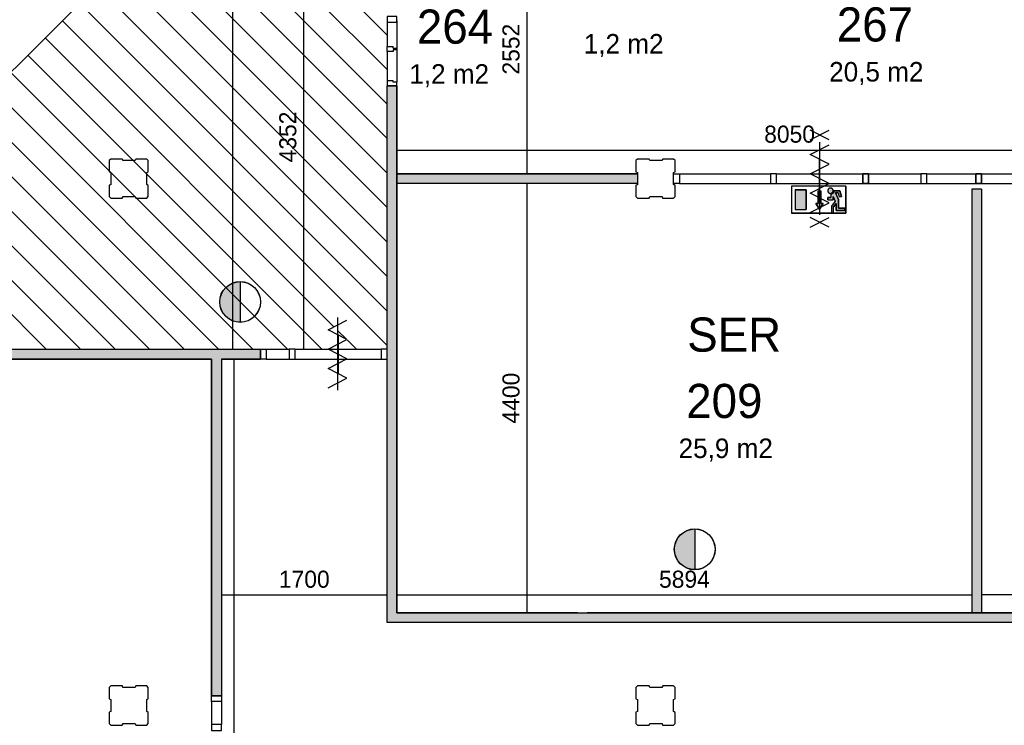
# Model space of a CAD drawing. Extents: x 393774 to 561444, y -100020 to -6220.
# Tile 24 of 47: x 543127 to 553220, y -83023 to -75792. Entities that reach past the tile are written whole.
import ezdxf

# ---------------------------------------------------------------- set-up
doc = ezdxf.new("R2010")
doc.units = 0
doc.header["$MEASUREMENT"] = 0
doc.header["$PDMODE"] = 35
doc.header["$PDSIZE"] = -0.5
doc.layers.get('0').update_dxf_attribs({"linetype": 'CONTINUOUS'})
doc.layers.get('DEFPOINTS').update_dxf_attribs({"linetype": 'CONTINUOUS'})
for name, color, linetype in [('AA$1A---_ARCEER', 252, 'CONTINUOUS'), ('AL22----_BINNENWAND', 252, 'CONTINUOUS'), ('AL32----_BINNENKOZIJN', 252, 'CONTINUOUS'), ('AM$1A---_MAATVOERING', 252, 'CONTINUOUS'), ('Betonpalen', 252, 'CONTINUOUS'), ('Brandweer', 252, 'CONTINUOUS'), ('LAYER01', 252, 'CONTINUOUS'), ('M2', 252, 'CONTINUOUS')]:
    doc.layers.add(name, color=color, linetype=linetype)
doc.styles.add('B-01', font='b-gbp')
doc.dimstyles.new('BBA_STAND', dxfattribs={"dimtxt": 175, "dimasz": 1, "dimexe": 1, "dimexo": 0.001, "dimgap": 75, "dimtad": 1, "dimdec": 0, "dimzin": 0, "dimdsep": 46, "dimtxsty": 'B-01', "dimblk": 'NONE', "dimblk1": 'NONE', "dimblk2": 'PIJL1', "dimcen": 1, "dimse1": 1, "dimse2": 1, "dimclrd": 256, "dimclre": 1, "dimclrt": 256, "dimadec": 0, "dimazin": 0, "dimtfac": 1, "dimtdec": 0, "dimtmove": 0, "dimatfit": 0, "dimldrblk": 'PIJL1', "dimfxl": 1, "dimtolj": 1, "dimtzin": 0, "dimarcsym": 0})

# ---------------------------------------------------------------- blocks, each defined once
blk = doc.blocks.new('*D114')
at = {"layer": 'AM$1A---_MAATVOERING', "lineweight": -2, "transparency": 16777216}
blk.add_line((554625, -81970), (554625, -88220), dxfattribs=at)
at = {"layer": 'DEFPOINTS', "color": 0, "transparency": 16777216}
for p in [(547277, -81970), (549127, -88220), (554625, -88220)]:
    blk.add_point(p, dxfattribs=at)
at = {"layer": 'AM$1A---_MAATVOERING', "transparency": 16777216, "insert": (554462, -85095), "char_height": 175, "attachment_point": 5, "rotation": 90, "style": 'B-01'}
blk.add_mtext('\\A1;6250', dxfattribs=at)
blk = doc.blocks.new('_None')
blk = doc.blocks.new('PIJL1')
at = {"color": 1, "linetype": 'ByBlock'}
blk.add_line((0, 83), (0, -83), dxfattribs=at)
blk.add_solid([(-100, 17), (-100, -17), (0, 0)], dxfattribs=at)
blk = doc.blocks.new('*D116')
at = {"layer": 'AM$1A---_MAATVOERING', "lineweight": -2, "transparency": 16777216}
blk.add_line((555044, -81685), (552988, -81685), dxfattribs=at)
at = {"layer": 'DEFPOINTS', "color": 0, "transparency": 16777216}
for p in [(552988, -81685), (552988, -81866), (555044, -82299)]:
    blk.add_point(p, dxfattribs=at)
at = {"layer": 'AM$1A---_MAATVOERING', "transparency": 16777216, "insert": (554016, -81523), "char_height": 175, "attachment_point": 5, "style": 'B-01'}
blk.add_mtext('\\A1;2056', dxfattribs=at)
blk = doc.blocks.new('*D117')
at = {"layer": 'AM$1A---_MAATVOERING', "lineweight": -2, "transparency": 16777216}
blk.add_line((552888, -81689), (546994, -81689), dxfattribs=at)
at = {"layer": 'DEFPOINTS', "color": 0, "transparency": 16777216}
for p in [(546994, -81382), (552888, -81382), (546994, -81689)]:
    blk.add_point(p, dxfattribs=at)
at = {"layer": 'AM$1A---_MAATVOERING', "transparency": 16777216, "insert": (549941, -81527), "char_height": 175, "attachment_point": 5, "style": 'B-01'}
blk.add_mtext('\\A1;5894', dxfattribs=at)
blk = doc.blocks.new('*D118')
at = {"layer": 'AM$1A---_MAATVOERING', "lineweight": -2, "transparency": 16777216}
blk.add_line((548327, -77470), (548327, -81870), dxfattribs=at)
at = {"layer": 'DEFPOINTS', "color": 0, "transparency": 16777216}
for p in [(548103, -77470), (548255, -81870), (548327, -81870)]:
    blk.add_point(p, dxfattribs=at)
at = {"layer": 'AM$1A---_MAATVOERING', "transparency": 16777216, "insert": (548164, -79670), "char_height": 175, "attachment_point": 5, "rotation": 90, "style": 'B-01'}
blk.add_mtext('\\A1;4400', dxfattribs=at)
blk = doc.blocks.new('*D120')
at = {"layer": 'AM$1A---_MAATVOERING', "lineweight": -2, "transparency": 16777216}
blk.add_line((546894, -81689), (545194, -81689), dxfattribs=at)
at = {"layer": 'DEFPOINTS', "color": 0, "transparency": 16777216}
for p in [(545194, -81689), (545194, -81970), (546894, -81970)]:
    blk.add_point(p, dxfattribs=at)
at = {"layer": 'AM$1A---_MAATVOERING', "transparency": 16777216, "insert": (546044, -81527), "char_height": 175, "attachment_point": 5, "style": 'B-01'}
blk.add_mtext('\\A1;1700', dxfattribs=at)
blk = doc.blocks.new('*D121')
at = {"layer": 'AM$1A---_MAATVOERING', "lineweight": -2, "transparency": 16777216}
blk.add_line((545323, -79270), (545323, -88220), dxfattribs=at)
at = {"layer": 'DEFPOINTS', "color": 0, "transparency": 16777216}
for p in [(545325, -79270), (545323, -88220), (549058, -88220)]:
    blk.add_point(p, dxfattribs=at)
at = {"layer": 'AM$1A---_MAATVOERING', "transparency": 16777216, "insert": (545160, -83745), "char_height": 175, "attachment_point": 5, "rotation": 90, "style": 'B-01'}
blk.add_mtext('\\A1;8950', dxfattribs=at)
blk = doc.blocks.new('*D122')
at = {"layer": 'AM$1A---_MAATVOERING', "lineweight": -2, "transparency": 16777216}
blk.add_line((554649, -60370), (554649, -77370), dxfattribs=at)
at = {"layer": 'DEFPOINTS', "color": 0, "transparency": 16777216}
for p in [(553584, -60370), (548804, -77370), (554649, -77370)]:
    blk.add_point(p, dxfattribs=at)
at = {"layer": 'AM$1A---_MAATVOERING', "transparency": 16777216, "insert": (554486, -68870), "char_height": 175, "attachment_point": 5, "rotation": 90, "style": 'B-01'}
blk.add_mtext('\\A1;17000', dxfattribs=at)
blk = doc.blocks.new('*D125')
at = {"layer": 'AM$1A---_MAATVOERING', "lineweight": -2, "transparency": 16777216}
blk.add_line((546994, -77128), (555044, -77128), dxfattribs=at)
at = {"layer": 'DEFPOINTS', "color": 0, "transparency": 16777216}
for p in [(555044, -76918), (546994, -77057), (555044, -77128)]:
    blk.add_point(p, dxfattribs=at)
at = {"layer": 'AM$1A---_MAATVOERING', "transparency": 16777216, "insert": (551019, -76966), "char_height": 175, "attachment_point": 5, "style": 'B-01'}
blk.add_mtext('\\A1;8050', dxfattribs=at)
blk = doc.blocks.new('*D126')
at = {"layer": 'AM$1A---_MAATVOERING', "lineweight": -2, "transparency": 16777216}
blk.add_line((548327, -74818), (548327, -77370), dxfattribs=at)
at = {"layer": 'DEFPOINTS', "color": 0, "transparency": 16777216}
for p in [(549359, -74818), (548327, -77370), (549359, -77370)]:
    blk.add_point(p, dxfattribs=at)
at = {"layer": 'AM$1A---_MAATVOERING', "transparency": 16777216, "insert": (548164, -76094), "char_height": 175, "attachment_point": 5, "rotation": 90, "style": 'B-01'}
blk.add_mtext('\\A1;2552', dxfattribs=at)
blk = doc.blocks.new('*D161')
at = {"layer": 'AM$1A---_MAATVOERING', "lineweight": -2, "transparency": 16777216}
blk.add_line((546038, -79170), (546038, -74818), dxfattribs=at)
at = {"layer": 'DEFPOINTS', "color": 0, "transparency": 16777216}
for p in [(545944, -74818), (546038, -74818), (545594, -79170)]:
    blk.add_point(p, dxfattribs=at)
at = {"layer": 'AM$1A---_MAATVOERING', "transparency": 16777216, "insert": (545876, -76994), "char_height": 175, "attachment_point": 5, "rotation": 90, "style": 'B-01'}
blk.add_mtext('\\A1;4352', dxfattribs=at)
blk = doc.blocks.new('*D175')
at = {"layer": 'AM$1A---_MAATVOERING', "lineweight": -2, "transparency": 16777216}
blk.add_line((545309, -63920), (545309, -79170), dxfattribs=at)
at = {"layer": 'DEFPOINTS', "color": 0, "transparency": 16777216}
for p in [(544125, -63920), (544125, -79170), (545309, -79170)]:
    blk.add_point(p, dxfattribs=at)
at = {"layer": 'AM$1A---_MAATVOERING', "transparency": 16777216, "insert": (545147, -71545), "char_height": 175, "attachment_point": 5, "rotation": 90, "style": 'B-01'}
blk.add_mtext('\\A1;15250', dxfattribs=at)

msp = doc.modelspace()

# ---------------------------------------------------------------- hatches: boundary and pattern name
at = {"layer": 'AA$1A---_ARCEER'}
for points in [[(555024.3, -81970.1), (555024.3, -81870.1), (548944.3, -81870.1), (546994.3, -81870.1), (546994.3, -76468.2), (546894.3, -76468.2), (546894.3, -81970.1)], [(548844.3, -77470.1), (549459.4, -77470.1), (549459.4, -77370.1), (546994.3, -77370.1), (546994.3, -77470.1)], [(552987.9, -81870.1), (552987.7, -77529.8), (552888, -77529.8), (552888.1, -81870.1)], [(545194.3, -82720.1), (545194.3, -79270.1), (545594.3, -79270.1), (545594.3, -79170.1), (537844.3, -79170.1), (537844.3, -79270.1), (545094.3, -79270.1), (545094.3, -82720.1)]]:
    msp.add_hatch(color=256, dxfattribs=at).paths.add_polyline_path(points)
at = {"layer": 'Brandweer'}
h = msp.add_hatch(color=256, dxfattribs=at)
h.paths.add_polyline_path([(551188.2, -77535.4), (551077.2, -77535.4), (551077.2, -77738.8), (551188.2, -77738.8)])
h.paths.add_polyline_path([(551446, -77579.8), (551449.3, -77578.8), (551450.8, -77578.3), (551456.4, -77575.6), (551457, -77575.2), (551462.7, -77570.8), (551463, -77570.6), (551466.1, -77567.1), (551466.5, -77566.6), (551469.8, -77561.4), (551470, -77561), (551473.3, -77551.4), (551473.4, -77551.1), (551474, -77544.5), (551474, -77544.6), (551535, -77544.6), (551550, -77604.7), (551526.2, -77604.7), (551516.9, -77567.7), (551490, -77567.7), (551521.1, -77636.2), (551521.1, -77725), (551585.9, -77725), (551585.9, -77748.1), (551498, -77748.1), (551498, -77674.1), (551470.3, -77709.8), (551470.3, -77771.2), (551447.1, -77771.2), (551447.1, -77701.8), (551487, -77650.6), (551465.6, -77603.5), (551465.6, -77637.1), (551410.1, -77637.1), (551410.1, -77614), (551442.5, -77614), (551442.5, -77580.4), (551442.9, -77580.4), (551443.3, -77580.3), (551443.7, -77580.3), (551444.1, -77580.2), (551444.5, -77580.1)])
h.paths.add_polyline_path([(551464.3, -77536), (551464.2, -77535.8), (551462, -77530.8), (551461.9, -77530.7), (551459.2, -77526.9), (551459.2, -77526.8), (551457, -77524.5), (551456.8, -77524.3), (551453.2, -77521.5), (551453.1, -77521.4), (551449.3, -77519.3), (551449.2, -77519.3), (551443.6, -77517.5), (551443.5, -77517.5), (551436.3, -77516.9), (551436.2, -77516.9), (551430.1, -77518), (551430, -77518), (551425.9, -77519.6), (551425.8, -77519.6), (551423.9, -77520.6), (551423.7, -77520.8), (551421.2, -77522.4), (551421.1, -77522.6), (551419.1, -77524.2), (551419, -77524.3), (551416, -77527.6), (551415.9, -77527.8), (551413.7, -77531.1), (551413.6, -77531.3), (551411.7, -77535.5), (551411.7, -77535.6), (551410.4, -77541.2), (551410.3, -77541.4), (551410.2, -77545.4), (551410.2, -77545.6), (551410.5, -77548.9), (551410.5, -77549.1), (551412, -77554.6), (551412.1, -77554.8), (551413.6, -77558), (551413.7, -77558.2), (551416.6, -77562.4), (551416.7, -77562.5), (551421, -77566.6), (551421.1, -77566.7), (551423.8, -77568.5), (551423.9, -77568.6), (551428.2, -77570.6), (551428.3, -77570.6), (551432.6, -77571.8), (551432.6, -77571.8), (551439.3, -77572.3), (551439.3, -77572.3), (551445.3, -77571.3), (551445.4, -77571.3), (551449.5, -77569.8), (551449.6, -77569.7), (551452.8, -77568), (551453, -77567.9), (551456, -77565.6), (551456.1, -77565.5), (551459.4, -77562.2), (551462, -77558.3), (551462.1, -77558.1), (551463.6, -77555), (551463.7, -77554.9), (551464.9, -77550.8), (551465, -77550.6), (551465.4, -77548), (551465.4, -77547.8), (551465.6, -77543.3), (551465.6, -77543.3), (551465.3, -77540.5)])
edge = h.paths.add_edge_path()
edge.add_line((551339.9, -77547.5), (551339.9, -77677))
edge.add_line((551326, -77732.5), (551363, -77677))
edge.add_line((551363, -77677), (551339.9, -77677))
edge.add_line((551312.2, -77547.5), (551312.2, -77677))
edge.add_line((551289, -77677), (551326, -77732.5))
h = msp.add_hatch(color=256, dxfattribs=at)
h.paths.add_polyline_path([(551312.2, -77547.5), (551339.9, -77547.5), (551339.9, -77677), (551363, -77677), (551326, -77732.5), (551289, -77677), (551312.2, -77677)], flags=17)
edge = h.paths.add_edge_path()
edge.add_line((551312.2, -77677), (551289, -77677))
edge.add_line((551289, -77677), (551326, -77732.5))
edge.add_line((551326, -77732.5), (551363, -77677))
edge.add_line((551363, -77677), (551339.9, -77677))
edge.add_line((551339.9, -77547.5), (551339.9, -77677))
edge.add_line((551312.2, -77547.5), (551312.2, -77677))
for points in [[(545386.3, -78892.8), (545386.3, -78476.4, 1)], [(550047, -81427.7), (550047, -81011.3, 1)]]:
    msp.add_hatch(color=256, dxfattribs=at).paths.add_polyline_path(points)

# ---------------------------------------------------------------- linework, layer by layer
at = {"layer": 'AA$1A---_ARCEER'}
for p, q in [((543899.7, -72955.4), (546894.3, -75949.9)), ((543899.7, -73308.9), (546894.3, -76303.5)), ((543899.7, -73662.5), (546894.3, -76657)), ((543899.7, -74016), (546894.3, -77010.6)), ((543899.7, -74369.6), (546894.3, -77364.1)), ((543899.7, -74723.1), (546894.3, -77717.7)), ((543899.7, -75076.7), (546894.3, -78071.2)), ((543899.7, -75430.2), (546894.3, -78424.8)), ((543740.1, -75624.2), (546894.3, -78778.4)), ((543563.4, -75801), (546894.3, -79131.9)), ((543386.6, -75977.8), (546352, -78943.2)), ((543209.8, -76154.5), (546225.3, -79170.1)), ((543033, -76331.3), (545871.8, -79170.1)), ((542856.3, -76508.1), (545518.2, -79170.1)), ((542679.5, -76684.9), (545164.7, -79170.1)), ((542502.7, -76861.7), (544811.1, -79170.1)), ((542325.9, -77038.4), (544457.6, -79170.1)), ((541346.9, -77120.1), (543396.9, -79170.1)), ((541700.5, -77120.1), (543750.5, -79170.1)), ((542054, -77120.1), (544104, -79170.1)), ((546391.3, -78982.5), (546472.4, -79063.5)), ((546483, -79074.2), (546578.9, -79170.1))]:
    msp.add_line(p, q, dxfattribs=at)
at = {"layer": 'AL22----_BINNENWAND'}
msp.add_line((552987.7, -77529.8), (552888, -77529.8), dxfattribs=at)
for points in [[(542244.3, -77120.1), (543899.7, -75464.6)], [(555024.3, -81970.1), (546894.3, -81970.1), (546894.3, -76468.2)], [(555024.3, -81970.1), (546894.3, -81970.1), (546894.3, -76468.2)], [(546894.3, -81970.1), (546894.3, -76468.2)], [(546894.3, -76468.2), (546994.3, -76468.2)], [(546994.3, -76468.2), (546894.3, -76468.2)], [(546994.3, -76468.2), (546894.3, -76468.2)], [(546994.3, -76468.2), (546994.3, -81870.1)], [(548844.3, -81870.1), (546994.3, -81870.1), (546994.3, -76468.2)], [(548844.3, -81870.1), (546994.3, -81870.1), (546994.3, -76468.2)], [(546994.3, -77370.1), (549459.4, -77370.1)], [(549459.4, -77370.1), (546994.3, -77370.1)], [(549459.4, -77370.1), (546994.3, -77370.1)], [(549459.4, -77370.1), (549459.4, -77470.1)], [(549459.4, -77370.1), (549459.4, -77470.1)], [(549459.4, -77370.1), (549459.4, -77470.1)], [(549459.4, -77470.1), (546994.3, -77470.1)], [(548844.3, -77470.1), (546994.3, -77470.1)], [(548844.3, -77470.1), (546994.3, -77470.1)], [(549459.4, -77470.1), (548944.3, -77470.1)], [(549459.4, -77470.1), (548944.3, -77470.1)], [(552888, -77529.8), (552888.1, -81870.1)], [(552987.7, -77529.8), (552987.9, -81870.1)], [(537844.3, -79170.1), (545594.3, -79170.1)], [(537844.3, -79170.1), (545594.3, -79170.1)], [(537844.3, -79170.1), (545594.3, -79170.1)], [(545594.3, -79170.1), (545594.3, -79270.1)], [(545094.3, -79270.1), (537844.3, -79270.1)], [(537844.3, -79270.1), (545094.3, -79270.1)], [(537844.3, -79270.1), (545094.3, -79270.1)], [(545094.3, -82720.1), (545094.3, -79270.1)], [(545094.3, -79270.1), (545094.3, -82720.1)], [(545094.3, -79270.1), (545094.3, -82720.1)], [(545194.3, -79270.1), (545194.3, -82720.1)], [(545194.3, -79270.1), (545194.3, -82720.1)], [(545194.3, -79270.1), (545194.3, -82720.1)], [(545194.3, -79270.1), (545594.3, -79270.1)], [(545194.3, -79270.1), (545594.3, -79270.1)], [(545594.3, -79270.1), (545194.3, -79270.1)], [(546994.3, -81870.1), (555024.3, -81870.1)], [(555024.3, -81870.1), (548944.3, -81870.1)], [(555024.3, -81870.1), (548944.3, -81870.1)], [(555024.3, -81970.1), (546894.3, -81970.1)], [(545194.3, -82720.1), (545094.3, -82720.1)], [(545094.3, -82720.1), (545194.3, -82720.1)], [(545094.3, -82720.1), (545194.3, -82720.1)]]:
    msp.add_lwpolyline(points, dxfattribs=at)
at = {"layer": 'AL32----_BINNENKOZIJN'}
for points in [[(546994.3, -75818.2), (546994.3, -75758.5), (546894.5, -75758.5), (546894.5, -75818.2)], [(546994.3, -76468.2), (546994.3, -76433.2), (546954.3, -76433.2), (546954.3, -76418.2), (546894.3, -76418.2), (546894.3, -76468.2)], [(546994.3, -76468.2), (546994.3, -76433.2), (546954.3, -76433.2), (546954.3, -76418.2), (546894.3, -76418.2), (546894.3, -76468.2)], [(549829.4, -77370.1), (549889.1, -77370.1), (549889.1, -77469.8), (549829.4, -77469.8)], [(550884.1, -77370.1), (550824.4, -77370.1), (550824.4, -77469.8), (550884.1, -77469.8)], [(551769.6, -77370), (551829.4, -77370), (551829.4, -77469.7), (551769.6, -77469.7)], [(551829.4, -77370.1), (551769.6, -77370.1), (551769.6, -77469.8), (551829.4, -77469.8)], [(552425.8, -77370), (552366.1, -77370), (552366.1, -77469.7), (552425.8, -77469.7)], [(552987.7, -77370), (552928, -77370), (552928, -77469.7), (552987.7, -77469.7)], [(552928, -77370.1), (552987.7, -77370.1), (552987.7, -77469.1), (552928, -77469.1)], [(545594.3, -79170.1), (545654, -79170.1), (545654, -79269.8), (545594.3, -79269.8)], [(545949, -79170.1), (545889.3, -79170.1), (545889.3, -79269.8), (545949, -79269.8)], [(546893.3, -79170.1), (546833.5, -79170.1), (546833.5, -79269.8), (546893.3, -79269.8)], [(545194.3, -82720.1), (545194.3, -82779.8), (545094.5, -82779.8), (545094.5, -82720.1)], [(545194.3, -83074.8), (545194.3, -83015.1), (545094.5, -83015.1), (545094.5, -83074.8)]]:
    msp.add_lwpolyline(points, close=True, dxfattribs=at)
for points in [[(546994.3, -75803.2), (546994.3, -76083.2)], [(546994.3, -75803.2), (546994.3, -76083.2)], [(546894.3, -75818.2), (546894.3, -76067.2)], [(546894.3, -75818.2), (546894.3, -76067.2)], [(546994.3, -76082.2), (546994.3, -76102.2), (546954.3, -76102.2), (546954.3, -76117.2), (546894.3, -76117.2), (546894.3, -76067.2), (546954.3, -76067.2)], [(546994.3, -76082.2), (546994.3, -76102.2), (546954.3, -76102.2), (546954.3, -76117.2), (546894.3, -76117.2), (546894.3, -76067.2), (546954.3, -76067.2)], [(546954.3, -76083.2), (546954.3, -76067.2)], [(546954.3, -76083.2), (546994.3, -76083.2)], [(546954.3, -76083.2), (546994.3, -76083.2)], [(546994.3, -76102.2), (546994.3, -76433.2)], [(546994.3, -76102.2), (546994.3, -76433.2)], [(546894.3, -76117.2), (546894.3, -76418.2)], [(546894.3, -76117.2), (546894.3, -76418.2)], [(551326.9, -77620), (551326.9, -77420), (551326.9, -77220)], [(549889.1, -77370.1), (550824.4, -77370.1)], [(550884.1, -77370.1), (551769.6, -77370.1)], [(551829.4, -77370), (552366.1, -77370)], [(552425.8, -77370), (552928, -77370)], [(552987.7, -77370.1), (553520.4, -77370.1)], [(549889.1, -77469.8), (550824.4, -77469.8)], [(550884.1, -77469.8), (551769.6, -77469.8)], [(551829.4, -77469.7), (552366.1, -77469.7)], [(552425.8, -77469.7), (552928, -77469.7)], [(552987.7, -77469.1), (553520.4, -77469.1)], [(546391.3, -79420), (546391.3, -79220), (546391.3, -79020)], [(546391.3, -79020.1), (546391.3, -79220.1), (546391.3, -79420.1)], [(546391.3, -79420.1), (546391.3, -79220.1), (546391.3, -79020.1)], [(545654, -79170.1), (545889.3, -79170.1)], [(545949, -79170.1), (546833.5, -79170.1)], [(545654, -79269.8), (545889.3, -79269.8)], [(545949, -79269.8), (546833.5, -79269.8)], [(545094.5, -82779.8), (545094.5, -83015.1)], [(545194.3, -82779.8), (545194.3, -83015.1)]]:
    msp.add_lwpolyline(points, dxfattribs=at)
at = {"layer": 'Betonpalen'}
for p, q in [((544059.4, -77220.1), (544044.4, -77235.1)), ((544059.4, -77220.1), (544044.4, -77235.1)), ((544044.4, -77235.1), (544044.4, -77350.1)), ((544044.4, -77235.1), (544044.4, -77350.1)), ((544180.4, -77220.1), (544059.4, -77220.1)), ((544180.4, -77220.1), (544059.4, -77220.1)), ((544185.4, -77235.1), (544180.4, -77220.1)), ((544185.4, -77235.1), (544180.4, -77220.1)), ((544310.4, -77235.1), (544185.4, -77235.1)), ((544310.4, -77235.1), (544185.4, -77235.1)), ((544318.4, -77220.1), (544310.4, -77235.1)), ((544318.4, -77220.1), (544310.4, -77235.1)), ((544429.4, -77220.1), (544318.4, -77220.1)), ((544429.4, -77220.1), (544318.4, -77220.1)), ((544444.4, -77235.1), (544429.4, -77220.1)), ((544444.4, -77235.1), (544429.4, -77220.1)), ((544444.4, -77352.1), (544444.4, -77235.1)), ((544444.4, -77352.1), (544444.4, -77235.1)), ((549459.4, -77220.1), (549444.4, -77235.1)), ((549459.4, -77220.1), (549444.4, -77235.1)), ((549444.4, -77235.1), (549444.4, -77350.1)), ((549444.4, -77235.1), (549444.4, -77350.1)), ((549580.4, -77220.1), (549459.4, -77220.1)), ((549580.4, -77220.1), (549459.4, -77220.1)), ((549585.4, -77235.1), (549580.4, -77220.1)), ((549585.4, -77235.1), (549580.4, -77220.1)), ((549710.4, -77235.1), (549585.4, -77235.1)), ((549710.4, -77235.1), (549585.4, -77235.1)), ((549718.4, -77220.1), (549710.4, -77235.1)), ((549718.4, -77220.1), (549710.4, -77235.1)), ((549829.4, -77220.1), (549718.4, -77220.1)), ((549829.4, -77220.1), (549718.4, -77220.1)), ((549844.4, -77235.1), (549829.4, -77220.1)), ((549844.4, -77235.1), (549829.4, -77220.1)), ((549844.4, -77352.1), (549844.4, -77235.1)), ((549844.4, -77352.1), (549844.4, -77235.1)), ((544044.4, -77350.1), (544059.4, -77358.1)), ((544044.4, -77350.1), (544059.4, -77358.1)), ((544059.4, -77358.1), (544059.4, -77483.1)), ((544059.4, -77358.1), (544059.4, -77483.1)), ((544429.4, -77357.1), (544444.4, -77352.1)), ((544429.4, -77357.1), (544444.4, -77352.1)), ((544429.4, -77482.1), (544429.4, -77357.1)), ((544429.4, -77482.1), (544429.4, -77357.1)), ((549444.4, -77350.1), (549459.4, -77358.1)), ((549444.4, -77350.1), (549459.4, -77358.1)), ((549459.4, -77358.1), (549459.4, -77483.1)), ((549459.4, -77358.1), (549459.4, -77483.1)), ((549829.4, -77357.1), (549844.4, -77352.1)), ((549829.4, -77357.1), (549844.4, -77352.1)), ((549829.4, -77482.1), (549829.4, -77357.1)), ((549829.4, -77482.1), (549829.4, -77357.1)), ((544059.4, -77483.1), (544044.4, -77488.1)), ((544059.4, -77483.1), (544044.4, -77488.1)), ((544044.4, -77488.1), (544044.4, -77605.1)), ((544044.4, -77488.1), (544044.4, -77605.1)), ((544444.4, -77490.1), (544429.4, -77482.1)), ((544444.4, -77490.1), (544429.4, -77482.1)), ((544444.4, -77605.1), (544444.4, -77490.1)), ((544444.4, -77605.1), (544444.4, -77490.1)), ((549459.4, -77483.1), (549444.4, -77488.1)), ((549459.4, -77483.1), (549444.4, -77488.1)), ((549444.4, -77488.1), (549444.4, -77605.1)), ((549444.4, -77488.1), (549444.4, -77605.1)), ((549844.4, -77490.1), (549829.4, -77482.1)), ((549844.4, -77490.1), (549829.4, -77482.1)), ((549844.4, -77605.1), (549844.4, -77490.1)), ((549844.4, -77605.1), (549844.4, -77490.1)), ((544044.4, -77605.1), (544059.4, -77620.1)), ((544044.4, -77605.1), (544059.4, -77620.1)), ((544059.4, -77620.1), (544178.4, -77620.1)), ((544059.4, -77620.1), (544178.4, -77620.1)), ((544178.4, -77620.1), (544186.4, -77605.1)), ((544178.4, -77620.1), (544186.4, -77605.1)), ((544186.4, -77605.1), (544311.4, -77605.1)), ((544186.4, -77605.1), (544311.4, -77605.1)), ((544311.4, -77605.1), (544316.4, -77620.1)), ((544311.4, -77605.1), (544316.4, -77620.1)), ((544316.4, -77620.1), (544429.4, -77620.1)), ((544316.4, -77620.1), (544429.4, -77620.1)), ((544429.4, -77620.1), (544444.4, -77605.1)), ((544429.4, -77620.1), (544444.4, -77605.1)), ((549444.4, -77605.1), (549459.4, -77620.1)), ((549444.4, -77605.1), (549459.4, -77620.1)), ((549459.4, -77620.1), (549578.4, -77620.1)), ((549459.4, -77620.1), (549578.4, -77620.1)), ((549578.4, -77620.1), (549586.4, -77605.1)), ((549578.4, -77620.1), (549586.4, -77605.1)), ((549586.4, -77605.1), (549711.4, -77605.1)), ((549586.4, -77605.1), (549711.4, -77605.1)), ((549711.4, -77605.1), (549716.4, -77620.1)), ((549711.4, -77605.1), (549716.4, -77620.1)), ((549716.4, -77620.1), (549829.4, -77620.1)), ((549716.4, -77620.1), (549829.4, -77620.1)), ((549829.4, -77620.1), (549844.4, -77605.1)), ((549829.4, -77620.1), (549844.4, -77605.1)), ((544059.4, -82620.1), (544044.4, -82635.1)), ((544059.4, -82620.1), (544044.4, -82635.1)), ((544044.4, -82635.1), (544044.4, -82750.1)), ((544044.4, -82635.1), (544044.4, -82750.1)), ((544180.4, -82620.1), (544059.4, -82620.1)), ((544180.4, -82620.1), (544059.4, -82620.1)), ((544185.4, -82635.1), (544180.4, -82620.1)), ((544185.4, -82635.1), (544180.4, -82620.1)), ((544310.4, -82635.1), (544185.4, -82635.1)), ((544310.4, -82635.1), (544185.4, -82635.1)), ((544318.4, -82620.1), (544310.4, -82635.1)), ((544318.4, -82620.1), (544310.4, -82635.1)), ((544429.4, -82620.1), (544318.4, -82620.1)), ((544429.4, -82620.1), (544318.4, -82620.1)), ((544444.4, -82635.1), (544429.4, -82620.1)), ((544444.4, -82635.1), (544429.4, -82620.1)), ((544444.4, -82752.1), (544444.4, -82635.1)), ((544444.4, -82752.1), (544444.4, -82635.1)), ((549459.4, -82620.1), (549444.4, -82635.1)), ((549459.4, -82620.1), (549444.4, -82635.1)), ((549444.4, -82635.1), (549444.4, -82750.1)), ((549444.4, -82635.1), (549444.4, -82750.1)), ((549580.4, -82620.1), (549459.4, -82620.1)), ((549580.4, -82620.1), (549459.4, -82620.1)), ((549585.4, -82635.1), (549580.4, -82620.1)), ((549585.4, -82635.1), (549580.4, -82620.1)), ((549710.4, -82635.1), (549585.4, -82635.1)), ((549710.4, -82635.1), (549585.4, -82635.1)), ((549718.4, -82620.1), (549710.4, -82635.1)), ((549718.4, -82620.1), (549710.4, -82635.1)), ((549829.4, -82620.1), (549718.4, -82620.1)), ((549829.4, -82620.1), (549718.4, -82620.1)), ((549844.4, -82635.1), (549829.4, -82620.1)), ((549844.4, -82635.1), (549829.4, -82620.1)), ((549844.4, -82752.1), (549844.4, -82635.1)), ((549844.4, -82752.1), (549844.4, -82635.1)), ((544044.4, -82750.1), (544059.4, -82758.1)), ((544044.4, -82750.1), (544059.4, -82758.1)), ((544059.4, -82758.1), (544059.4, -82883.1)), ((544059.4, -82758.1), (544059.4, -82883.1)), ((544429.4, -82757.1), (544444.4, -82752.1)), ((544429.4, -82757.1), (544444.4, -82752.1)), ((544429.4, -82882.1), (544429.4, -82757.1)), ((544429.4, -82882.1), (544429.4, -82757.1)), ((549444.4, -82750.1), (549459.4, -82758.1)), ((549444.4, -82750.1), (549459.4, -82758.1)), ((549459.4, -82758.1), (549459.4, -82883.1)), ((549459.4, -82758.1), (549459.4, -82883.1)), ((549829.4, -82757.1), (549844.4, -82752.1)), ((549829.4, -82757.1), (549844.4, -82752.1)), ((549829.4, -82882.1), (549829.4, -82757.1)), ((549829.4, -82882.1), (549829.4, -82757.1)), ((544059.4, -82883.1), (544044.4, -82888.1)), ((544059.4, -82883.1), (544044.4, -82888.1)), ((544044.4, -82888.1), (544044.4, -83005.1)), ((544044.4, -82888.1), (544044.4, -83005.1)), ((544444.4, -82890.1), (544429.4, -82882.1)), ((544444.4, -82890.1), (544429.4, -82882.1)), ((544444.4, -83005.1), (544444.4, -82890.1)), ((544444.4, -83005.1), (544444.4, -82890.1)), ((549459.4, -82883.1), (549444.4, -82888.1)), ((549459.4, -82883.1), (549444.4, -82888.1)), ((549444.4, -82888.1), (549444.4, -83005.1)), ((549444.4, -82888.1), (549444.4, -83005.1)), ((549844.4, -82890.1), (549829.4, -82882.1)), ((549844.4, -82890.1), (549829.4, -82882.1)), ((549844.4, -83005.1), (549844.4, -82890.1)), ((549844.4, -83005.1), (549844.4, -82890.1)), ((544044.4, -83005.1), (544059.4, -83020.1)), ((544044.4, -83005.1), (544059.4, -83020.1)), ((544059.4, -83020.1), (544178.4, -83020.1)), ((544059.4, -83020.1), (544178.4, -83020.1)), ((544178.4, -83020.1), (544186.4, -83005.1)), ((544178.4, -83020.1), (544186.4, -83005.1)), ((544186.4, -83005.1), (544311.4, -83005.1)), ((544186.4, -83005.1), (544311.4, -83005.1)), ((544311.4, -83005.1), (544316.4, -83020.1)), ((544311.4, -83005.1), (544316.4, -83020.1)), ((544316.4, -83020.1), (544429.4, -83020.1)), ((544316.4, -83020.1), (544429.4, -83020.1)), ((544429.4, -83020.1), (544444.4, -83005.1)), ((544429.4, -83020.1), (544444.4, -83005.1)), ((549444.4, -83005.1), (549459.4, -83020.1)), ((549444.4, -83005.1), (549459.4, -83020.1)), ((549459.4, -83020.1), (549578.4, -83020.1)), ((549459.4, -83020.1), (549578.4, -83020.1)), ((549578.4, -83020.1), (549586.4, -83005.1)), ((549578.4, -83020.1), (549586.4, -83005.1)), ((549586.4, -83005.1), (549711.4, -83005.1)), ((549586.4, -83005.1), (549711.4, -83005.1)), ((549711.4, -83005.1), (549716.4, -83020.1)), ((549711.4, -83005.1), (549716.4, -83020.1)), ((549716.4, -83020.1), (549829.4, -83020.1)), ((549716.4, -83020.1), (549829.4, -83020.1)), ((549829.4, -83020.1), (549844.4, -83005.1)), ((549829.4, -83020.1), (549844.4, -83005.1))]:
    msp.add_line(p, q, dxfattribs=at)
at = {"layer": 'Brandweer'}
for p, q in [((551040.2, -77498.4), (551040.2, -77775.8)), ((551595.1, -77498.4), (551040.2, -77498.4)), ((551595.1, -77498.4), (551595.1, -77775.8)), ((551077.2, -77535.4), (551188.2, -77535.4)), ((551077.2, -77535.4), (551077.2, -77738.8)), ((551188.2, -77535.4), (551188.2, -77738.8)), ((551312.2, -77547.5), (551312.2, -77677)), ((551339.9, -77547.5), (551339.9, -77677)), ((551410.1, -77614), (551442.5, -77614)), ((551410.1, -77637.1), (551410.1, -77614)), ((551442.5, -77580.4), (551442.5, -77614)), ((551465.6, -77603.5), (551487, -77650.6)), ((551465.6, -77603.5), (551465.6, -77637.1)), ((551474, -77544.6), (551535, -77544.6)), ((551516.9, -77567.7), (551490, -77567.7)), ((551490, -77567.7), (551521.1, -77636.2)), ((551516.9, -77567.7), (551526.2, -77604.7)), ((551526.2, -77604.7), (551550, -77604.7)), ((551535, -77544.6), (551550, -77604.7)), ((551289, -77677), (551326, -77732.5)), ((551312.2, -77677), (551289, -77677)), ((551326, -77732.5), (551363, -77677)), ((551363, -77677), (551339.9, -77677)), ((551410.1, -77637.1), (551465.6, -77637.1)), ((551487.2, -77650.4), (551447.1, -77701.8)), ((551447.1, -77701.8), (551447.1, -77771.2)), ((551498, -77674.1), (551470.3, -77709.8)), ((551470.3, -77771.2), (551470.3, -77709.8)), ((551498, -77748.1), (551498, -77674.1)), ((551521.1, -77636.2), (551521.1, -77725)), ((551595.1, -77775.8), (551040.2, -77775.8)), ((551077.2, -77738.8), (551188.2, -77738.8)), ((551447.1, -77771.2), (551470.3, -77771.2)), ((551585.9, -77748.1), (551498, -77748.1)), ((551521.1, -77725), (551585.9, -77725)), ((551585.9, -77725), (551585.9, -77748.1)), ((545386.3, -78475.1), (545386.3, -78894)), ((550047, -81010), (550047, -81429))]:
    msp.add_line(p, q, dxfattribs=at)
for points in [[(551423.6, -77022.5), (551230.1, -76922.5)], [(551230.1, -77022.5), (551423.6, -76922.5)], [(551230.1, -77766.5), (551423.6, -77667.5), (551230.1, -77568.5), (551423.6, -77469.5), (551230.1, -77370.5), (551423.6, -77271.5), (551230.1, -77172.5), (551423.6, -77073.5)], [(551326.9, -77047.5), (551326.9, -77792.5)], [(551326.9, -77047.5), (551326.9, -77792.5)], [(551595.1, -77775.8), (551595.1, -77498.4), (551040.2, -77498.4), (551040.2, -77775.8), (551595.1, -77775.8)], [(551418.3, -77525), (551417.3, -77526), (551416.4, -77527), (551415.6, -77528.1), (551414.8, -77529.2), (551414.1, -77530.4), (551413.4, -77531.5), (551412.8, -77532.8), (551412.3, -77534), (551411.8, -77535.3), (551411.3, -77536.6), (551411, -77537.9), (551410.7, -77539.2), (551410.4, -77540.5), (551410.3, -77541.9), (551410.2, -77543.3), (551410.1, -77544.6), (551410.2, -77546), (551410.3, -77547.3), (551410.4, -77548.7), (551410.7, -77550), (551411, -77551.4), (551411.3, -77552.7), (551411.8, -77554), (551412.3, -77555.2), (551412.8, -77556.5), (551413.4, -77557.7), (551414.1, -77558.9), (551414.8, -77560), (551415.6, -77561.1), (551416.4, -77562.2), (551417.3, -77563.2), (551418.3, -77564.2), (551419.3, -77565.2), (551420.3, -77566.1), (551421.4, -77566.9), (551422.5, -77567.7), (551423.6, -77568.4), (551424.8, -77569.1), (551426, -77569.7), (551427.3, -77570.2), (551428.5, -77570.7), (551429.8, -77571.2), (551431.2, -77571.5), (551432.5, -77571.8), (551433.8, -77572.1), (551435.2, -77572.2), (551436.5, -77572.3), (551437.9, -77572.4), (551439.3, -77572.3), (551440.6, -77572.2), (551442, -77572.1), (551443.3, -77571.8), (551444.6, -77571.5), (551445.9, -77571.2), (551447.2, -77570.7), (551448.5, -77570.2), (551449.8, -77569.7), (551451, -77569.1), (551452.2, -77568.4), (551453.3, -77567.7), (551454.4, -77566.9), (551455.5, -77566.1), (551456.5, -77565.2), (551457.5, -77564.2), (551458.4, -77563.2), (551459.3, -77562.2), (551460.2, -77561.1), (551461, -77560), (551461.7, -77558.9), (551462.4, -77557.7), (551463, -77556.5), (551463.5, -77555.2), (551464, -77554), (551464.4, -77552.7), (551464.8, -77551.4), (551465.1, -77550), (551465.3, -77548.7), (551465.5, -77547.3), (551465.6, -77546), (551465.6, -77544.6), (551465.6, -77543.3), (551465.5, -77541.9), (551465.3, -77540.5), (551465.1, -77539.2), (551464.8, -77537.9), (551464.4, -77536.6), (551464, -77535.3), (551463.5, -77534), (551463, -77532.8), (551462.4, -77531.5), (551461.7, -77530.4), (551461, -77529.2), (551460.2, -77528.1), (551459.3, -77527), (551458.4, -77526), (551457.5, -77525), (551456.5, -77524.1), (551455.5, -77523.2), (551454.4, -77522.3), (551453.3, -77521.5), (551452.2, -77520.8), (551451, -77520.1), (551449.8, -77519.5), (551448.5, -77519), (551447.2, -77518.5), (551445.9, -77518.1), (551444.6, -77517.7), (551443.3, -77517.4), (551442, -77517.2), (551440.6, -77517), (551439.3, -77516.9), (551437.9, -77516.9), (551436.5, -77516.9), (551435.2, -77517), (551433.8, -77517.2), (551432.5, -77517.4), (551431.2, -77517.7), (551429.8, -77518.1), (551428.5, -77518.5), (551427.3, -77519), (551426, -77519.5), (551424.8, -77520.1), (551423.6, -77520.8), (551422.5, -77521.5), (551421.4, -77522.3), (551420.3, -77523.2), (551419.3, -77524.1), (551418.3, -77525)], [(551465.3, -77540.5), (551464.2, -77535.9), (551461.9, -77530.8), (551459.2, -77526.9), (551456.9, -77524.4), (551453.1, -77521.4), (551449.2, -77519.3), (551443.6, -77517.5), (551436.2, -77516.9), (551430, -77518), (551425.9, -77519.6), (551423.8, -77520.7), (551421.2, -77522.5), (551419, -77524.3), (551415.9, -77527.7), (551413.6, -77531.2), (551411.7, -77535.5), (551410.4, -77541.3), (551410.2, -77545.5), (551410.5, -77549), (551412, -77554.7), (551413.7, -77558.1), (551416.6, -77562.4), (551421, -77566.6), (551423.8, -77568.5), (551428.3, -77570.6), (551432.6, -77571.8), (551439.3, -77572.3), (551445.4, -77571.3), (551449.6, -77569.8), (551452.9, -77568), (551456.1, -77565.6), (551459.4, -77562.2), (551462.1, -77558.2), (551463.7, -77554.9), (551465, -77550.7), (551465.4, -77547.9), (551465.6, -77543.3), (551465.3, -77540.5)], [(551188.2, -77738.8), (551188.2, -77535.4), (551077.2, -77535.4), (551077.2, -77738.8), (551188.2, -77738.8)], [(551312.2, -77547.5), (551339.9, -77547.5), (551339.9, -77677), (551363, -77677), (551326, -77732.5), (551289, -77677), (551312.2, -77677), (551312.2, -77547.5)], [(551585.9, -77748.1), (551585.9, -77725), (551521.1, -77725), (551521.1, -77636.2), (551490, -77567.7), (551516.9, -77567.7), (551526.2, -77604.7), (551550, -77604.7), (551535, -77544.6), (551474, -77544.6), (551473.5, -77550.5), (551473, -77552.9), (551472.3, -77555.5), (551471.3, -77558.2), (551469.7, -77561.7), (551468.1, -77564.5), (551466.8, -77566.3), (551464.9, -77568.6), (551463.1, -77570.5), (551460.2, -77573), (551457.5, -77575), (551454.5, -77576.7), (551451.5, -77578.1), (551447.4, -77579.4), (551444.5, -77580.1), (551442.5, -77580.8), (551442.5, -77614), (551410.1, -77614), (551410.1, -77637.1), (551465.6, -77637.1), (551465.6, -77603.5), (551487, -77650.6), (551447.1, -77701.8), (551447.1, -77771.2), (551470.3, -77771.2), (551470.3, -77709.8), (551498, -77674.1), (551498, -77748.1), (551585.9, -77748.1)], [(551474, -77544.6), (551474, -77545), (551474, -77545.4), (551474, -77545.8), (551474, -77546.2), (551474, -77546.6), (551473.9, -77547.1), (551473.9, -77547.5), (551473.9, -77547.9), (551473.8, -77548.3), (551473.8, -77548.7), (551473.7, -77549.1), (551473.7, -77549.5), (551473.6, -77549.9), (551473.6, -77550.3), (551473.5, -77550.7), (551473.4, -77551.1), (551473.3, -77551.5), (551473.3, -77551.9), (551473.2, -77552.3), (551473.1, -77552.7), (551473, -77553.1), (551472.9, -77553.5), (551472.8, -77553.9), (551472.7, -77554.3), (551472.6, -77554.7), (551472.5, -77555), (551472.4, -77555.4), (551472.2, -77555.8), (551472.1, -77556.2), (551472, -77556.6), (551471.8, -77557), (551471.7, -77557.4), (551471.5, -77557.7), (551471.4, -77558.1), (551471.2, -77558.5), (551471.1, -77558.9), (551470.9, -77559.2), (551470.7, -77559.6), (551470.6, -77560), (551470.4, -77560.4), (551470.2, -77560.7), (551470, -77561.1), (551469.9, -77561.4), (551469.7, -77561.8), (551469.5, -77562.2), (551469.3, -77562.5), (551469.1, -77562.9), (551468.8, -77563.2), (551468.6, -77563.6), (551468.4, -77563.9), (551468.2, -77564.2), (551468, -77564.6), (551467.8, -77564.9), (551467.5, -77565.3), (551467.3, -77565.6), (551467.1, -77565.9), (551466.8, -77566.2), (551466.6, -77566.6), (551466.3, -77566.9), (551466.1, -77567.2), (551465.8, -77567.5), (551465.5, -77567.8), (551465.3, -77568.2), (551465, -77568.5), (551464.7, -77568.8), (551464.5, -77569.1), (551464.2, -77569.4), (551463.9, -77569.7), (551463.6, -77570), (551463.3, -77570.2), (551463.1, -77570.5), (551462.8, -77570.8), (551462.5, -77571.1), (551462.2, -77571.4), (551461.9, -77571.6), (551461.6, -77571.9), (551461.2, -77572.2), (551460.9, -77572.4), (551460.6, -77572.7), (551460.3, -77572.9), (551460, -77573.2), (551459.7, -77573.4), (551459.3, -77573.7), (551459, -77573.9), (551458.7, -77574.2), (551458.3, -77574.4), (551458, -77574.6), (551457.7, -77574.8), (551457.3, -77575.1), (551457, -77575.3), (551456.6, -77575.5), (551456.3, -77575.7), (551455.9, -77575.9), (551455.6, -77576.1), (551455.2, -77576.3), (551454.9, -77576.5), (551454.5, -77576.7), (551454.1, -77576.9), (551453.8, -77577.1), (551453.4, -77577.2), (551453, -77577.4), (551452.7, -77577.6), (551452.3, -77577.7), (551451.9, -77577.9), (551451.5, -77578.1), (551451.2, -77578.2), (551450.8, -77578.4), (551450.4, -77578.5), (551450, -77578.6), (551449.6, -77578.8), (551449.3, -77578.9), (551448.9, -77579), (551448.5, -77579.1), (551448.1, -77579.3), (551447.7, -77579.4), (551447.3, -77579.5), (551446.9, -77579.6), (551446.5, -77579.7), (551446.1, -77579.8), (551445.7, -77579.9), (551445.3, -77580), (551444.9, -77580), (551444.5, -77580.1), (551444.1, -77580.2), (551443.7, -77580.3), (551443.3, -77580.3), (551442.9, -77580.4), (551442.5, -77580.4)], [(551423.6, -77917.5), (551230.1, -77817.5)], [(551230.1, -77917.5), (551423.6, -77817.5)], [(546288.4, -79563.4), (546481.9, -79464.4), (546288.4, -79365.4), (546481.9, -79266.4), (546288.4, -79167.4), (546481.9, -79068.4), (546288.4, -78969.4), (546481.9, -78870.4)], [(546385.1, -78844.4), (546385.1, -79589.4)], [(546385.1, -78844.4), (546385.1, -79589.4)]]:
    msp.add_lwpolyline(points, dxfattribs=at)
msp.add_lwpolyline([(551474, -77544.6), (551473.4, -77551.3), (551469.9, -77561.3), (551466.4, -77566.7), (551462.9, -77570.7), (551456.8, -77575.4), (551450.4, -77578.5), (551445.5, -77579.9), (551442.5, -77580.8), (551442.5, -77614), (551410.1, -77614), (551410.1, -77637.1), (551465.6, -77637.1), (551465.6, -77603.5), (551487, -77650.6), (551447.1, -77701.8), (551447.1, -77771.2), (551470.3, -77771.2), (551470.3, -77709.8), (551498, -77674.1), (551498, -77748.1), (551585.9, -77748.1), (551585.9, -77725), (551521.1, -77725), (551521.1, -77636.2), (551490, -77567.7), (551516.9, -77567.7), (551526.2, -77604.7), (551550, -77604.7), (551535, -77544.6)], close=True, dxfattribs=at)
for centre, radius in [((545386.3, -78684.6), 209.5), ((545386.3, -78684.6), 208.2), ((550047, -81219.5), 209.5), ((550047, -81219.5), 208.2)]:
    msp.add_circle(centre, radius, dxfattribs=at)
at = {"layer": 'LAYER01'}
msp.add_lwpolyline([(546954.3, -76083.2), (546954.3, -76067.2)], dxfattribs=at)

# ---------------------------------------------------------------- texts
at = {"layer": 'LAYER01', "style": 'B-01'}
for s, p in [('264', (547198.7, -76038.1)), ('267', (551503.1, -76015.6)), ('SER', (549969.8, -79194.1)), ('209', (549959.5, -79874.1))]:
    msp.add_text(s, height=350, rotation=0, dxfattribs=at).set_placement(p)
at = {"layer": 'M2', "char_height": 200, "width": 1805, "attachment_point": 1, "style": 'B-01'}
for s, insert in [('1,2 m2', (548909.5, -75938.8)), ('1,2 m2', (547120.7, -76248.1)), ('20,5 m2', (551425.1, -76225.6)), ('25,9 m2', (549881.5, -80084.1))]:
    msp.add_mtext(s, dxfattribs=dict(at, insert=insert))

# ---------------------------------------------------------------- dimensions: what is measured, and where the dimension line sits
at = {"layer": 'AM$1A---_MAATVOERING'}
for base, p1, p2, picture, middle in [((554648.9, -77370.1), (553584.3, -60370.1), (548803.9, -77370.1), '*D122', (554486.4, -68870.1)), ((545309.3, -79170.1), (544125.1, -63920.1), (544125.1, -79170.1), '*D175', (545146.8, -71545.1)), ((546038, -74818.2), (545594.3, -79170.1), (545944.3, -74818.2), '*D161', (545875.5, -76994.1)), ((548326.7, -77370.1), (549358.7, -74818.2), (549358.7, -77370.1), '*D126', (548164.2, -76094.1)), ((548326.7, -81870.1), (548103.1, -77470.1), (548254.7, -81870.1), '*D118', (548164.2, -79670.1)), ((545322.7, -88220.1), (545325.1, -79270.1), (549057.6, -88220.1), '*D121', (545160.2, -83745.1)), ((554624.9, -88220.1), (547276.9, -81970.1), (549126.8, -88220.1), '*D114', (554462.4, -85095.1))]:
    dim = msp.add_linear_dim(base=base, p1=p1, p2=p2, angle=270, dimstyle='BBA_STAND', dxfattribs=at)
    dim.commit()
    dim.dimension.update_dxf_attribs({"geometry": picture, "text_midpoint": middle})
for base, p1, p2, picture, middle in [((555044.3, -77128.1), (546994.3, -77057.1), (555044.3, -76917.6), '*D125', (551019.3, -76965.6)), ((545194.3, -81689.1), (546894.3, -81970.1), (545194.3, -81970.1), '*D120', (546044.3, -81526.6)), ((546994.3, -81689.1), (552888.1, -81382.1), (546994.3, -81382.1), '*D117', (549941.2, -81526.6)), ((552987.9, -81685.3), (555044.3, -82298.8), (552987.9, -81866.3), '*D116', (554016.1, -81522.8))]:
    dim = msp.add_linear_dim(base=base, p1=p1, p2=p2, dimstyle='BBA_STAND', dxfattribs=at)
    dim.commit()
    dim.dimension.update_dxf_attribs({"geometry": picture, "text_midpoint": middle})

doc.saveas('drawing.dxf')
